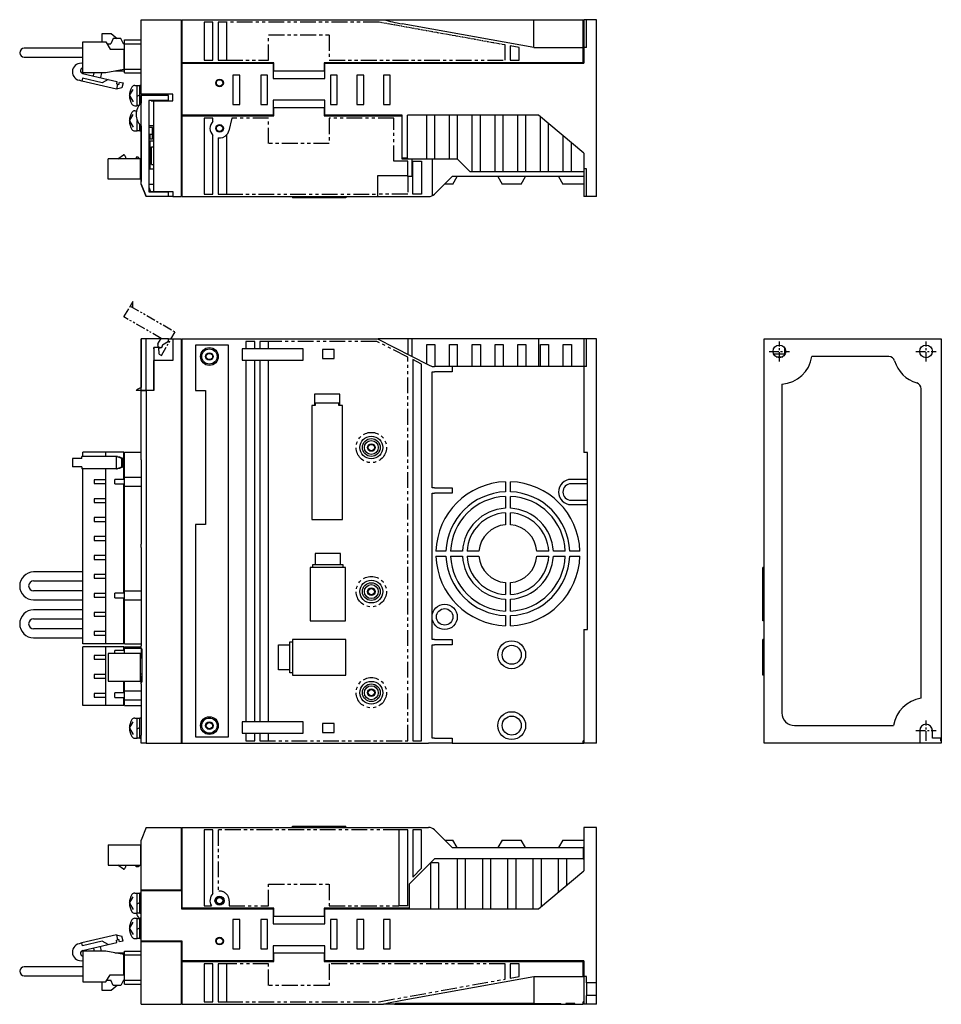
# Model space of a CAD drawing. Extents: x -748 to 6, y -258 to 131.
# Tile 2 of 2: x -358 to 6, y -258 to 131. Entities that reach past the tile are written whole.
import ezdxf

# ---------------------------------------------------------------- set-up
doc = ezdxf.new("R2010")
doc.units = 0
doc.linetypes.add('CENTER', pattern=[2, 1.25, -0.25, 0.25, -0.25])
doc.linetypes.add('PHANTOM', pattern=[2.5, 1.25, -0.25, 0.25, -0.25, 0.25, -0.25])
doc.layers.get('0').update_dxf_attribs({"linetype": 'CONTINUOUS'})
for name, color, linetype in [('CENTER', 6, 'CENTER'), ('OUTLINE', 7, 'CONTINUOUS'), ('PHANTOM', 3, 'PHANTOM'), ('THIN_LINE', 6, 'CONTINUOUS')]:
    doc.layers.add(name, color=color, linetype=linetype)

msp = doc.modelspace()

# ---------------------------------------------------------------- linework, layer by layer
for centre, radius, start, end in [((-189.11, 229.35), 101.36, 255.4644, 259.7272), ((-196.77, 64.73), 3.5, 270, 315)]:
    msp.add_arc(centre, radius, start, end)
at = {"layer": 'CENTER', "ltscale": 3}
for p, q in [((-58, -4), (-58, 4)), ((0, -4), (0, 4)), ((-62, 0), (-54, 0)), ((-4, 0), (4, 0)), ((0, -154), (0, -146)), ((-4, -150), (4, -150))]:
    msp.add_line(p, q, dxfattribs=at)
at = {"layer": 'OUTLINE'}
for p, q in [((-310.32, 131.23), (-294.32, 131.23)), ((-310.32, 101.73), (-310.32, 131.23)), ((-294.32, 61.23), (-294.32, 131.23)), ((-294.12, 130.23), (-294.32, 130.23)), ((-294.12, 114.23), (-294.12, 131.23)), ((-294.12, 131.23), (-214.55, 131.23)), ((-281.92, 130.23), (-285.42, 130.23)), ((-285.42, 130.23), (-285.42, 115.23)), ((-281.92, 115.23), (-281.92, 130.23)), ((-279.92, 130.23), (-279.92, 115.23)), ((-276.42, 130.23), (-279.92, 130.23)), ((-276.42, 115.23), (-276.42, 130.23)), ((-214.55, 131.23), (-208.28, 131.23)), ((-208.28, 131.23), (-155.12, 131.23)), ((-155.12, 120.23), (-207.19, 129.61)), ((-155.12, 131.23), (-135.52, 131.23)), ((-155.12, 125.23), (-155.12, 131.23)), ((-135.52, 125.23), (-135.52, 131.23)), ((-135.52, 130.23), (-135.32, 130.23)), ((-135.32, 131.23), (-135.32, 124.64)), ((-134.32, 131.23), (-135.32, 131.23)), ((-130.32, 131.23), (-134.32, 131.23)), ((-134.32, 120.23), (-134.32, 131.23)), ((-130.32, 61.23), (-130.32, 131.23)), ((-325.72, 125.82), (-322.22, 125.82)), ((-325.72, 122.41), (-325.72, 125.82)), ((-322.22, 125.82), (-319.74, 123.83)), ((-155.12, 120.23), (-155.12, 125.23)), ((-135.52, 120.23), (-135.52, 125.23)), ((-135.32, 124.64), (-135.32, 120.23)), ((-333.32, 122.41), (-324.32, 122.41)), ((-333.32, 110.26), (-333.32, 122.41)), ((-324.32, 122.41), (-322.62, 119.63)), ((-323.91, 121.73), (-322.32, 121.73)), ((-321.32, 123.83), (-322.32, 121.73)), ((-318.32, 123.83), (-321.32, 123.83)), ((-317.32, 121.73), (-318.32, 123.83)), ((-317.44, 121.99), (-317.12, 121.73)), ((-317.32, 121.73), (-316.9, 121.73)), ((-316.9, 121.73), (-316.9, 123.23)), ((-316.9, 123.23), (-310.32, 123.23)), ((-316.9, 111.63), (-316.9, 121.73)), ((-316.9, 121.73), (-310.32, 121.73)), ((-160.92, 120.26), (-164.42, 120.89)), ((-164.42, 120.89), (-164.42, 115.23)), ((-352.8, 119.93), (-356.55, 119.93)), ((-333.32, 119.93), (-352.8, 119.93)), ((-322.62, 119.63), (-317.12, 119.63)), ((-317.12, 119.63), (-316.9, 119.63)), ((-317.12, 119.63), (-317.12, 111.58)), ((-160.92, 115.23), (-160.92, 120.26)), ((-155.12, 120.23), (-135.52, 120.23)), ((-135.52, 114.23), (-135.52, 120.23)), ((-135.52, 119.23), (-135.32, 119.23)), ((-134.32, 120.23), (-135.32, 120.23)), ((-135.32, 120.23), (-135.32, 114.03)), ((-356.55, 116.39), (-352.8, 116.39)), ((-352.8, 116.39), (-333.32, 116.39)), ((-316.9, 113.03), (-317.12, 113.03)), ((-257.92, 114.23), (-294.12, 114.23)), ((-294.12, 114.03), (-258.12, 114.03)), ((-294.12, 93.43), (-294.12, 114.03)), ((-285.42, 115.23), (-281.92, 115.23)), ((-279.92, 115.23), (-276.42, 115.23)), ((-258.12, 114.03), (-258.12, 108.03)), ((-257.92, 110.93), (-257.92, 114.23)), ((-237.92, 114.23), (-237.92, 110.93)), ((-135.52, 114.23), (-237.92, 114.23)), ((-237.72, 114.03), (-135.32, 114.03)), ((-237.72, 108.03), (-237.72, 114.03)), ((-164.42, 115.23), (-160.92, 115.23)), ((-333.43, 110), (-323.29, 107.59)), ((-324.32, 110.26), (-333.32, 110.26)), ((-329.12, 108.98), (-328.82, 110.26)), ((-325.94, 110.26), (-326.4, 108.33)), ((-317.12, 111.58), (-324.32, 110.26)), ((-316.9, 110.93), (-320.65, 110.93)), ((-316.9, 110.23), (-316.9, 111.63)), ((-316.9, 111.63), (-310.32, 111.63)), ((-316.9, 110.23), (-310.32, 110.23)), ((-274.02, 109.33), (-274.02, 97.63)), ((-271.32, 109.33), (-274.02, 109.33)), ((-271.32, 97.63), (-271.32, 109.33)), ((-263.02, 109.33), (-263.02, 97.63)), ((-260.32, 109.33), (-263.02, 109.33)), ((-260.32, 97.63), (-260.32, 109.33)), ((-237.92, 110.93), (-257.92, 110.93)), ((-235.52, 109.33), (-235.52, 97.63)), ((-232.82, 109.33), (-235.52, 109.33)), ((-232.82, 97.63), (-232.82, 109.33)), ((-225.02, 109.33), (-225.02, 97.63)), ((-222.32, 109.33), (-225.02, 109.33)), ((-222.32, 97.63), (-222.32, 109.33)), ((-214.52, 109.33), (-214.52, 97.63)), ((-211.82, 109.33), (-214.52, 109.33)), ((-211.82, 97.63), (-211.82, 109.33)), ((-333.71, 106.98), (-334.86, 107.26)), ((-333.45, 108.05), (-333.71, 106.98)), ((-320.09, 103.75), (-333.71, 106.98)), ((-325.67, 106.2), (-333.45, 108.05)), ((-323.29, 107.59), (-325.67, 106.2)), ((-323.29, 107.59), (-319.88, 106.78)), ((-319.88, 106.78), (-320.11, 105.81)), ((-320.11, 105.81), (-319.62, 105.69)), ((-319.62, 105.69), (-320.09, 103.75)), ((-319.62, 105.69), (-319.14, 105.58)), ((-319.14, 105.58), (-318.91, 106.55)), ((-318.91, 106.55), (-317.45, 106.2)), ((-317.45, 106.2), (-317.91, 104.26)), ((-312.86, 105.21), (-311.82, 105.21)), ((-311.82, 97.21), (-311.82, 105.21)), ((-310.82, 97.72), (-310.82, 105.21)), ((-310.32, 105.21), (-310.82, 105.21)), ((-258.12, 108.03), (-237.72, 108.03)), ((-317.91, 104.26), (-320.09, 103.75)), ((-314.92, 101.21), (-313.45, 103.68)), ((-310.82, 105.01), (-311.82, 105.01)), ((-311.82, 100.93), (-310.82, 101.5)), ((-310.32, 101.73), (-310.32, 98.22)), ((-297.72, 101.73), (-310.32, 101.73)), ((-305.32, 101.23), (-305.32, 101.73)), ((-297.72, 99.12), (-297.72, 101.73)), ((-314.92, 101.21), (-313.45, 98.75)), ((-311.82, 97.41), (-311.07, 97.41)), ((-299.53, 101.23), (-310.32, 101.23)), ((-310.32, 66.23), (-310.32, 101.23)), ((-307.32, 99.26), (-307.32, 63.2)), ((-299.53, 99.26), (-307.32, 99.26)), ((-306.32, 99.15), (-306.32, 99.26)), ((-306.32, 99.15), (-303.78, 99.15)), ((-305.32, 63.23), (-305.32, 99.12)), ((-305.32, 99.12), (-297.72, 99.12)), ((-303.78, 99.26), (-303.78, 99.12)), ((-301.85, 99.12), (-301.85, 99.26)), ((-301.85, 99.15), (-297.72, 99.15)), ((-301.22, 99.12), (-301.22, 99.15)), ((-299.53, 99.26), (-299.53, 101.23)), ((-274.02, 97.63), (-271.32, 97.63)), ((-263.02, 97.63), (-260.32, 97.63)), ((-258.12, 99.43), (-258.12, 93.43)), ((-237.72, 99.43), (-258.12, 99.43)), ((-237.72, 93.43), (-237.72, 99.43)), ((-235.52, 97.63), (-232.82, 97.63)), ((-225.02, 97.63), (-222.32, 97.63)), ((-214.52, 97.63), (-211.82, 97.63)), ((-314.92, 91.21), (-313.45, 93.68)), ((-312.86, 97.21), (-311.82, 97.21)), ((-312.86, 95.21), (-312.13, 95.21)), ((-257.92, 96.53), (-237.92, 96.53)), ((-257.92, 93.23), (-257.92, 96.53)), ((-237.92, 96.53), (-237.92, 93.23)), ((-314.92, 91.21), (-313.45, 88.75)), ((-311.82, 87.21), (-311.82, 91.34)), ((-311.82, 90.93), (-311.67, 91.01)), ((-310.82, 87.21), (-310.82, 89.75)), ((-258.12, 93.43), (-294.12, 93.43)), ((-294.12, 93.23), (-257.92, 93.23)), ((-294.12, 61.23), (-294.12, 93.23)), ((-285.42, 92.23), (-285.42, 62.23)), ((-281.92, 92.23), (-285.42, 92.23)), ((-281.92, 91.01), (-281.92, 92.23)), ((-237.92, 93.23), (-207.32, 93.23)), ((-207.12, 93.43), (-237.72, 93.43)), ((-207.32, 93.23), (-207.32, 76.23)), ((-207.12, 76.43), (-207.12, 93.43)), ((-205.08, 76.43), (-205.08, 93.43)), ((-153.25, 93.43), (-205.08, 93.43)), ((-197.42, 76.23), (-197.42, 93.43)), ((-194.22, 76.23), (-194.22, 93.43)), ((-188.42, 76.23), (-188.42, 93.43)), ((-185.22, 76.23), (-185.22, 93.43)), ((-179.42, 71.23), (-179.42, 93.43)), ((-176.22, 71.23), (-176.22, 93.43)), ((-170.42, 71.23), (-170.42, 93.43)), ((-167.22, 71.23), (-167.22, 93.43)), ((-161.42, 71.23), (-161.42, 93.43)), ((-158.22, 71.23), (-158.22, 93.43)), ((-135.32, 78.39), (-153.25, 93.43)), ((-152.42, 71.23), (-152.42, 92.74)), ((-149.22, 71.23), (-149.22, 90.05)), ((-312.86, 87.21), (-311.82, 87.21)), ((-311.82, 87.41), (-310.82, 87.41)), ((-310.82, 87.21), (-310.32, 87.21)), ((-310.32, 89.24), (-310.32, 85.83)), ((-310.32, 85.83), (-310.32, 67.23)), ((-310.32, 85.83), (-310.32, 85.83)), ((-307.32, 89.33), (-305.32, 89.33)), ((-305.87, 88.63), (-307.32, 88.63)), ((-305.87, 85.83), (-307.32, 85.83)), ((-306.82, 85.83), (-306.82, 84.03)), ((-305.87, 84.03), (-305.87, 88.63)), ((-276.42, 62.23), (-276.42, 85.78)), ((-305.87, 84.03), (-307.32, 84.03)), ((-307.32, 83.33), (-305.32, 83.33)), ((-307.32, 83.22), (-306.82, 83.22)), ((-306.82, 83.33), (-306.82, 72.23)), ((-281.92, 62.23), (-281.92, 85.46)), ((-279.92, 84.48), (-279.92, 62.23)), ((-143.42, 71.23), (-143.42, 85.19)), ((-140.22, 71.23), (-140.22, 82.5)), ((-306.22, 80.93), (-305.32, 80.93)), ((-306.22, 73.93), (-306.22, 80.93)), ((-135.32, 78.39), (-135.32, 72.23)), ((-310.52, 76.19), (-323.32, 76.19)), ((-323.32, 68.19), (-323.32, 76.19)), ((-319.52, 76.19), (-317.32, 77.79)), ((-316.52, 76.99), (-316.52, 76.19)), ((-311.52, 76.79), (-312.32, 76.79)), ((-312.32, 76.79), (-312.32, 76.19)), ((-310.92, 76.19), (-311.52, 76.79)), ((-310.52, 68.19), (-310.52, 76.19)), ((-310.32, 75.59), (-310.52, 75.79)), ((-310.32, 74.79), (-310.52, 74.79)), ((-207.32, 76.23), (-203.32, 76.23)), ((-205.08, 76.43), (-207.12, 76.43)), ((-205.08, 76.43), (-205.08, 76.23)), ((-203.32, 76.23), (-197.42, 76.23)), ((-203.32, 76.23), (-203.32, 69.23)), ((-202.92, 62.23), (-202.92, 75.23)), ((-202.92, 75.23), (-199.42, 75.23)), ((-199.42, 75.23), (-199.42, 62.23)), ((-197.42, 76.23), (-194.22, 76.23)), ((-195.32, 76.23), (-195.32, 61.55)), ((-194.22, 76.23), (-188.42, 76.23)), ((-188.42, 76.23), (-185.22, 76.23)), ((-185.32, 76.23), (-180.32, 71.23)), ((-307.32, 72.23), (-305.32, 72.23)), ((-306.22, 73.93), (-305.32, 73.93)), ((-180.32, 71.23), (-179.42, 71.23)), ((-179.42, 71.23), (-176.22, 71.23)), ((-176.22, 71.23), (-170.42, 71.23)), ((-170.42, 71.23), (-167.22, 71.23)), ((-167.22, 71.23), (-161.42, 71.23)), ((-161.42, 71.23), (-158.22, 71.23)), ((-158.22, 71.23), (-152.42, 71.23)), ((-152.42, 71.23), (-149.22, 71.23)), ((-149.22, 71.23), (-143.42, 71.23)), ((-143.42, 71.23), (-140.22, 71.23)), ((-140.22, 71.23), (-135.32, 71.23)), ((-135.32, 72.23), (-135.32, 67.83)), ((-134.32, 72.23), (-135.32, 72.23)), ((-134.32, 61.23), (-134.32, 72.23)), ((-310.52, 68.19), (-323.32, 68.19)), ((-310.32, 69.59), (-310.52, 69.59)), ((-310.31, 67.23), (-310.32, 67.23)), ((-308.32, 61.23), (-310.32, 66.23)), ((-310.32, 66.23), (-308.32, 61.23)), ((-307.32, 66.23), (-305.32, 66.23)), ((-204.92, 69.53), (-216.91, 69.53)), ((-216.91, 69.53), (-216.91, 62.23)), ((-203.32, 69.23), (-204.92, 69.23)), ((-187.32, 69.23), (-194.29, 62.26)), ((-187.05, 66.23), (-190.32, 66.23)), ((-135.32, 69.23), (-187.32, 69.23)), ((-187.05, 66.23), (-185.32, 69.23)), ((-169.32, 69.23), (-167.59, 66.23)), ((-160.05, 66.23), (-167.59, 66.23)), ((-160.05, 66.23), (-158.32, 69.23)), ((-145.32, 69.23), (-143.59, 66.23)), ((-140.32, 66.23), (-143.59, 66.23)), ((-135.32, 66.23), (-140.32, 66.23)), ((-135.32, 67.83), (-135.32, 61.23)), ((-307.32, 64.96), (-306.62, 63.23)), ((-307.32, 63.2), (-299.53, 63.2)), ((-306.62, 63.23), (-305.32, 63.23)), ((-305.32, 63.2), (-305.32, 63.23)), ((-305.32, 63.23), (-297.72, 63.23)), ((-303.78, 63.23), (-303.78, 63.2)), ((-301.85, 63.2), (-301.85, 63.23)), ((-299.53, 61.23), (-299.53, 63.2)), ((-297.72, 63.23), (-297.72, 61.23)), ((-299.53, 61.23), (-308.32, 61.23)), ((-308.32, 61.23), (-308.32, 61.23)), ((-297.72, 61.23), (-299.53, 61.23)), ((-297.72, 61.23), (-294.32, 61.23)), ((-294.12, 62.23), (-294.32, 62.23)), ((-294.12, 61.23), (-216.91, 61.23)), ((-285.42, 62.23), (-281.92, 62.23)), ((-279.92, 62.23), (-276.42, 62.23)), ((-250.52, 61.23), (-250.52, 60.73)), ((-243.52, 60.73), (-250.52, 60.73)), ((-243.52, 61.23), (-243.52, 60.73)), ((-229.52, 60.73), (-243.52, 60.73)), ((-229.52, 61.23), (-229.52, 60.73)), ((-229.42, 60.73), (-229.52, 60.73)), ((-229.42, 61.23), (-229.42, 60.73)), ((-216.91, 62.23), (-216.91, 61.23)), ((-216.91, 61.23), (-196.77, 61.23)), ((-199.42, 62.23), (-202.92, 62.23)), ((-134.32, 61.23), (-135.32, 61.23)), ((-130.32, 61.23), (-134.32, 61.23)), ((-308.32, 5), (-310.32, 5)), ((-310.32, -15.45), (-310.32, 5)), ((-305.32, 5), (-310.32, 5)), ((-310.32, 5), (-310.32, -14.29)), ((-308.32, -15.45), (-308.32, 5)), ((-299.53, 5), (-308.32, 5)), ((-299.53, 4), (-301.85, 2.52)), ((-299.53, 4), (-299.53, 5)), ((-299.53, 5), (-297.72, 5)), ((-297.72, 5), (-297.72, -3.6)), ((-297.72, 5), (-294.32, 5)), ((-294.32, -155), (-294.32, 5)), ((-294.12, 4), (-294.32, 4)), ((-294.12, 5), (-216.91, 5)), ((-294.12, -155), (-294.12, 5)), ((-268.92, 4), (-268.92, 1)), ((-265.42, 4), (-268.92, 4)), ((-265.42, 1), (-265.42, 4)), ((-259.92, 4), (-263.42, 4)), ((-263.42, 4), (-263.42, 1)), ((-259.92, 1), (-259.92, 4)), ((-216.91, 5), (-196.77, -5.26)), ((-203.32, 5), (-204.92, 5)), ((-153.25, 5), (-203.32, 5)), ((-203.32, 5), (-203.32, -1.92)), ((-135.32, 5), (-153.25, 5)), ((-153.25, 5), (-153.25, -6)), ((-134.32, 5), (-135.32, 5)), ((-135.32, 5), (-135.32, 0.32)), ((-130.32, 5), (-134.32, 5)), ((-134.32, -6), (-134.32, 5)), ((-130.32, -155), (-130.32, 5)), ((-64, 5), (6, 5)), ((-64, -155), (-64, 5)), ((6, 5), (6, -155)), ((-305.35, 1.53), (-305.35, -15.45)), ((-302.82, 1.53), (-305.35, 1.53)), ((-305.35, 1), (-305.32, 1)), ((-305.32, 1), (-305.32, 1.53)), ((-301.85, 2.52), (-301.85, 2.5)), ((-288.82, 2.5), (-288.82, -15.5)), ((-275.82, 2.5), (-288.82, 2.5)), ((-275.82, -152.5), (-275.82, 2.5)), ((-270.32, 1), (-270.32, -3.5)), ((-268.92, 1), (-270.32, 1)), ((-265.42, 1), (-268.92, 1)), ((-263.42, 1), (-265.42, 1)), ((-246.32, 1), (-263.42, 1)), ((-246.32, -3.5), (-246.32, 1)), ((-238.62, 0.8), (-238.62, -2.8)), ((-234.02, 0.8), (-238.62, 0.8)), ((-234.02, -2.8), (-234.02, 0.8)), ((-197.42, 2.8), (-194.22, 2.8)), ((-197.42, -4.93), (-197.42, 2.8)), ((-194.22, 2.8), (-194.22, -6)), ((-188.42, 2.8), (-185.22, 2.8)), ((-188.42, -6), (-188.42, 2.8)), ((-185.22, -6), (-185.22, 2.8)), ((-179.42, 2.8), (-176.22, 2.8)), ((-179.42, -6), (-179.42, 2.8)), ((-176.22, 2.8), (-176.22, -6)), ((-170.42, -6), (-170.42, 2.8)), ((-170.42, 2.8), (-167.22, 2.8)), ((-167.22, 2.8), (-167.22, -6)), ((-161.42, 2.8), (-158.22, 2.8)), ((-161.42, -6), (-161.42, 2.8)), ((-158.22, 2.8), (-158.22, -6)), ((-152.42, 2.8), (-149.22, 2.8)), ((-152.42, -6), (-152.42, 2.8)), ((-149.22, 2.8), (-149.22, -6)), ((-143.42, 2.8), (-140.22, 2.8)), ((-143.42, -6), (-143.42, 2.8)), ((-140.22, 2.8), (-140.22, -6)), ((-135.32, 0.32), (-135.32, -5.26)), ((-56, 1.5), (-56, -1.5)), ((-297.72, -3.6), (-305.32, -3.6)), ((-305.32, -15.5), (-305.32, -3.6)), ((-270.32, -3.5), (-268.92, -3.5)), ((-268.92, -3.5), (-265.42, -3.5)), ((-268.92, -3.5), (-268.92, -146.5)), ((-265.42, -3.5), (-263.42, -3.5)), ((-265.42, -146.5), (-265.42, -3.5)), ((-263.42, -3.5), (-246.32, -3.5)), ((-263.42, -3.5), (-263.42, -146.5)), ((-259.92, -146.5), (-259.92, -3.5)), ((-238.62, -2.8), (-234.02, -2.8)), ((-199.42, -5.03), (-202.92, -3.25)), ((-202.92, -3.25), (-202.92, -154)), ((-56, -1.11), (-60.24, -1.11)), ((-59.31, -2.13), (-56.69, -2.13)), ((-14.76, -2), (-45.15, -2)), ((-199.42, -154), (-199.42, -5.03)), ((-196.77, -5.26), (-195.32, -6)), ((-195.32, -6), (-194.29, -6)), ((-187.32, -6), (-194.29, -6)), ((-135.32, -6), (-187.32, -6)), ((-187.32, -6), (-187.32, -8)), ((-135.32, -5.26), (-135.32, -6)), ((-134.32, -6), (-135.32, -6)), ((-135.32, -6), (-135.32, -40)), ((-195.32, -54), (-195.32, -8)), ((-195.32, -8), (-194.29, -8)), ((-187.32, -8), (-194.29, -8)), ((-310.32, -15.45), (-312.31, -15.45)), ((-308.32, -15.45), (-310.32, -15.45)), ((-310.32, -15.45), (-310.32, -15.5)), ((-310.32, -15.5), (-308.32, -15.5)), ((-310.32, -42.85), (-310.32, -15.5)), ((-305.35, -15.45), (-308.32, -15.45)), ((-305.32, -15.5), (-308.32, -15.5)), ((-308.32, -15.5), (-308.32, -155)), ((-308.02, -15.5), (-308.02, -15.45)), ((-306.62, -15.45), (-306.62, -15.5)), ((-288.82, -15.5), (-284.82, -15.5)), ((-284.82, -15.5), (-284.82, -68.5)), ((-57, -12.96), (-57, -143)), ((-2, -137.15), (-2, -14.76)), ((-241.82, -16.9), (-241.82, -21.43)), ((-231.82, -16.9), (-241.82, -16.9)), ((-231.82, -21.43), (-231.82, -16.9)), ((-242.88, -21.43), (-242.88, -66.5)), ((-241.82, -21.43), (-242.88, -21.43)), ((-241.52, -21.43), (-241.82, -21.43)), ((-241.52, -20.5), (-241.52, -21.43)), ((-232.12, -20.5), (-241.52, -20.5)), ((-232.12, -21.43), (-232.12, -20.5)), ((-231.82, -21.43), (-232.12, -21.43)), ((-230.76, -21.43), (-231.82, -21.43)), ((-230.76, -66.5), (-230.76, -21.43)), ((-334.86, -42.3), (-337.49, -42.3)), ((-337.49, -42.3), (-337.49, -45.7)), ((-333.71, -42.3), (-334.86, -42.3)), ((-333.71, -42.3), (-333.71, -41.5)), ((-320.09, -41.5), (-333.71, -41.5)), ((-324.32, -39.9), (-333.32, -39.9)), ((-333.32, -41.5), (-333.32, -39.9)), ((-317.12, -39.9), (-324.32, -39.9)), ((-324.32, -41.5), (-324.32, -39.9)), ((-319.62, -41.5), (-320.09, -41.5)), ((-320.09, -46.5), (-320.09, -41.5)), ((-317.91, -42.3), (-320.09, -41.5)), ((-319.62, -41.5), (-319.14, -41.7)), ((-319.14, -41.7), (-318.91, -41.7)), ((-318.91, -41.7), (-317.45, -42.3)), ((-317.45, -42.3), (-317.91, -42.3)), ((-317.91, -45.7), (-317.91, -42.3)), ((-317.45, -45.7), (-317.45, -42.3)), ((-317.12, -50.6), (-317.12, -39.9)), ((-316.9, -41.3), (-317.12, -41.3)), ((-316.9, -49.7), (-316.9, -39.9)), ((-316.9, -39.9), (-310.32, -39.9)), ((-133.87, -40), (-135.32, -40)), ((-133.87, -110), (-133.87, -40)), ((-334.86, -45.7), (-337.49, -45.7)), ((-333.71, -45.7), (-334.86, -45.7)), ((-333.71, -45.7), (-333.71, -46.5)), ((-320.09, -46.5), (-333.71, -46.5)), ((-333.32, -115.6), (-333.32, -46.5)), ((-324.32, -50.75), (-324.32, -46.5)), ((-320.09, -46.5), (-317.91, -45.7)), ((-320.09, -46.5), (-319.62, -46.5)), ((-319.14, -46.3), (-319.62, -46.5)), ((-318.91, -46.3), (-319.14, -46.3)), ((-317.45, -45.7), (-318.91, -46.3)), ((-317.45, -45.7), (-317.91, -45.7)), ((-310.32, -42.85), (-310.32, -76.3)), ((-310.2, -42.85), (-310.32, -42.85)), ((-310.2, -76.3), (-310.2, -42.85)), ((-316.9, -50.6), (-320.65, -50.6)), ((-320.65, -52.4), (-320.65, -50.6)), ((-316.9, -53.3), (-316.9, -49.7)), ((-316.9, -49.7), (-310.32, -49.7)), ((-133.87, -50.6), (-140.32, -50.6)), ((-328.82, -50.75), (-328.82, -52.25)), ((-324.32, -50.75), (-328.82, -50.75)), ((-328.82, -52.25), (-324.32, -52.25)), ((-324.32, -52.25), (-324.32, -50.75)), ((-324.32, -58.25), (-324.32, -52.25)), ((-320.65, -52.4), (-316.9, -52.4)), ((-317.12, -95.6), (-317.12, -52.4)), ((-316.9, -94.7), (-316.9, -53.3)), ((-316.9, -53.3), (-310.32, -53.3)), ((-194.29, -54), (-195.32, -54)), ((-194.29, -54), (-187.32, -54)), ((-187.32, -54), (-187.32, -56)), ((-166.32, -51.52), (-166.32, -55.52)), ((-164.32, -55.52), (-164.32, -51.52)), ((-133.87, -52.33), (-140.32, -52.33)), ((-328.82, -58.25), (-328.82, -59.75)), ((-324.32, -58.25), (-328.82, -58.25)), ((-324.32, -59.75), (-324.32, -58.25)), ((-195.32, -114), (-195.32, -56)), ((-195.32, -56), (-194.29, -56)), ((-187.32, -56), (-194.29, -56)), ((-166.32, -57.32), (-166.32, -62.03)), ((-164.32, -62.03), (-164.32, -57.32)), ((-328.82, -59.75), (-324.32, -59.75)), ((-324.32, -65.75), (-324.32, -59.75)), ((-140.32, -58.87), (-133.87, -58.87)), ((-140.32, -60.6), (-133.87, -60.6)), ((-328.82, -65.75), (-328.82, -67.25)), ((-324.32, -65.75), (-328.82, -65.75)), ((-324.32, -67.25), (-324.32, -65.75)), ((-166.32, -63.83), (-166.32, -68.54)), ((-164.32, -68.54), (-164.32, -63.83)), ((-328.82, -67.25), (-324.32, -67.25)), ((-324.32, -73.25), (-324.32, -67.25)), ((-288.82, -68.5), (-288.82, -152.5)), ((-284.82, -68.5), (-288.82, -68.5)), ((-242.88, -66.5), (-230.76, -66.5)), ((-328.82, -73.25), (-328.82, -74.75)), ((-324.32, -73.25), (-328.82, -73.25)), ((-324.32, -74.75), (-324.32, -73.25)), ((-328.82, -74.75), (-324.32, -74.75)), ((-324.32, -80.75), (-324.32, -74.75)), ((-310.32, -76.3), (-310.2, -76.3)), ((-310.32, -77.6), (-310.32, -76.3)), ((-310.32, -77.6), (-310.32, -116.4)), ((-310.2, -77.6), (-310.32, -77.6)), ((-310.2, -116.4), (-310.2, -77.6)), ((-328.82, -80.75), (-328.82, -82.25)), ((-324.32, -80.75), (-328.82, -80.75)), ((-324.32, -82.25), (-324.32, -80.75)), ((-241.52, -79.9), (-241.52, -84.43)), ((-231.52, -79.9), (-241.52, -79.9)), ((-231.52, -84.43), (-231.52, -79.9)), ((-189.8, -79), (-193.8, -79)), ((-193.8, -81), (-189.8, -81)), ((-183.29, -79), (-188, -79)), ((-188, -81), (-183.29, -81)), ((-176.77, -79), (-181.49, -79)), ((-181.49, -81), (-176.77, -81)), ((-149.15, -79), (-153.86, -79)), ((-153.86, -81), (-149.15, -81)), ((-142.64, -79), (-147.35, -79)), ((-147.35, -81), (-142.64, -81)), ((-136.84, -79), (-140.84, -79)), ((-140.84, -81), (-136.84, -81)), ((-328.82, -82.25), (-324.32, -82.25)), ((-324.32, -88.25), (-324.32, -82.25)), ((-229.52, -85.4), (-243.52, -85.4)), ((-243.52, -85.4), (-243.52, -106.5)), ((-242.62, -84.43), (-242.62, -85.4)), ((-241.52, -84.43), (-242.62, -84.43)), ((-231.52, -84.43), (-241.52, -84.43)), ((-230.42, -84.43), (-231.52, -84.43)), ((-230.42, -85.4), (-230.42, -84.43)), ((-229.52, -106.5), (-229.52, -85.4)), ((-64, -85.4), (-64.5, -85.4)), ((-64.5, -106.5), (-64.5, -85.4)), ((-333.32, -87.23), (-352.8, -87.23)), ((-328.82, -88.25), (-328.82, -89.75)), ((-324.32, -88.25), (-328.82, -88.25)), ((-324.32, -89.75), (-324.32, -88.25)), ((-352.8, -90.77), (-333.32, -90.77)), ((-328.82, -89.75), (-324.32, -89.75)), ((-324.32, -95.75), (-324.32, -89.75)), ((-166.32, -91.46), (-166.32, -96.17)), ((-164.32, -96.17), (-164.32, -91.46)), ((-333.32, -94.73), (-352.8, -94.73)), ((-328.82, -95.75), (-328.82, -97.25)), ((-324.32, -95.75), (-328.82, -95.75)), ((-328.82, -97.25), (-324.32, -97.25)), ((-324.32, -97.25), (-324.32, -95.75)), ((-324.32, -103.25), (-324.32, -97.25)), ((-316.9, -95.6), (-320.65, -95.6)), ((-320.65, -97.4), (-320.65, -95.6)), ((-316.9, -98.3), (-316.9, -94.7)), ((-316.9, -94.7), (-310.32, -94.7)), ((-352.8, -98.27), (-333.32, -98.27)), ((-320.65, -97.4), (-316.9, -97.4)), ((-317.12, -115.6), (-317.12, -97.4)), ((-316.9, -115.6), (-316.9, -98.3)), ((-316.9, -98.3), (-310.32, -98.3)), ((-166.32, -97.97), (-166.32, -102.68)), ((-164.32, -102.68), (-164.32, -97.97)), ((-333.32, -102.23), (-352.8, -102.23)), ((-328.82, -103.25), (-328.82, -104.75)), ((-324.32, -103.25), (-328.82, -103.25)), ((-328.82, -104.75), (-324.32, -104.75)), ((-324.32, -104.75), (-324.32, -103.25)), ((-324.32, -110.75), (-324.32, -104.75)), ((-166.32, -104.48), (-166.32, -108.48)), ((-164.32, -108.48), (-164.32, -104.48)), ((-352.8, -105.77), (-333.32, -105.77)), ((-243.52, -106.5), (-229.52, -106.5)), ((-64, -106.5), (-64.5, -106.5)), ((-333.32, -109.73), (-352.8, -109.73)), ((-328.82, -110.75), (-328.82, -112.25)), ((-324.32, -110.75), (-328.82, -110.75)), ((-328.82, -112.25), (-324.32, -112.25)), ((-324.32, -112.25), (-324.32, -110.75)), ((-324.32, -115.6), (-324.32, -112.25)), ((-135.32, -110), (-135.32, -155)), ((-135.32, -110), (-133.87, -110)), ((-352.8, -113.27), (-333.32, -113.27)), ((-324.32, -115.6), (-333.32, -115.6)), ((-317.12, -115.6), (-324.32, -115.6)), ((-316.9, -114.2), (-317.12, -114.2)), ((-316.9, -115.6), (-310.32, -115.6)), ((-310.32, -116.4), (-310.2, -116.4)), ((-310.32, -117.7), (-310.32, -116.4)), ((-256.02, -126), (-256.02, -116)), ((-256.02, -116), (-251.49, -116)), ((-251.49, -116), (-251.49, -114.9)), ((-251.49, -114.9), (-250.52, -114.9)), ((-251.49, -126), (-251.49, -116)), ((-229.42, -114), (-250.52, -114)), ((-250.52, -114), (-250.52, -128)), ((-229.42, -128), (-229.42, -114)), ((-194.29, -114), (-195.32, -114)), ((-195.32, -153), (-195.32, -116)), ((-195.32, -116), (-194.29, -116)), ((-194.29, -114), (-187.32, -114)), ((-187.32, -116), (-194.29, -116)), ((-187.32, -114), (-187.32, -116)), ((-64.5, -128), (-64.5, -114)), ((-64, -114), (-64.5, -114)), ((-333.32, -140.1), (-333.32, -116.9)), ((-324.32, -116.9), (-333.32, -116.9)), ((-324.32, -120.25), (-328.82, -120.25)), ((-328.82, -120.25), (-328.82, -121.75)), ((-317.12, -116.9), (-324.32, -116.9)), ((-324.32, -120.25), (-324.32, -116.9)), ((-324.32, -121.75), (-324.32, -120.25)), ((-323.32, -119.48), (-323.32, -130.49)), ((-310.52, -119.48), (-323.32, -119.48)), ((-316.9, -118.3), (-320.65, -118.3)), ((-320.65, -119.48), (-320.65, -118.3)), ((-317.12, -118.3), (-317.12, -116.9)), ((-316.9, -117.4), (-316.9, -116.9)), ((-316.9, -116.9), (-310.32, -116.9)), ((-316.9, -117.4), (-310.32, -117.4)), ((-316.9, -119.48), (-316.9, -117.4)), ((-310.52, -130.49), (-310.52, -119.48)), ((-310.32, -117.7), (-310.32, -121.33)), ((-310.02, -117.7), (-310.32, -117.7)), ((-310.02, -117.7), (-310.02, -130.8)), ((-328.82, -121.75), (-324.32, -121.75)), ((-324.32, -127.75), (-324.32, -121.75)), ((-310.52, -121), (-310.32, -121)), ((-310.02, -121.33), (-310.52, -121.33)), ((-324.32, -127.75), (-328.82, -127.75)), ((-328.82, -127.75), (-328.82, -129.25)), ((-324.32, -129.25), (-324.32, -127.75)), ((-310.02, -127.64), (-310.52, -127.64)), ((-251.49, -126), (-256.02, -126)), ((-251.49, -127.1), (-251.49, -126)), ((-250.52, -127.1), (-251.49, -127.1)), ((-250.52, -128), (-229.42, -128)), ((-64, -128), (-64.5, -128)), ((-328.82, -129.25), (-324.32, -129.25)), ((-324.32, -135.25), (-324.32, -129.25)), ((-323.32, -130.49), (-310.52, -130.49)), ((-317.12, -135.1), (-317.12, -130.49)), ((-316.9, -134.2), (-316.9, -130.49)), ((-310.02, -128.63), (-310.52, -128.63)), ((-310.32, -128.63), (-310.32, -130.8)), ((-310.32, -130.8), (-310.02, -130.8)), ((-310.32, -131.45), (-310.32, -130.8)), ((-310.32, -131.45), (-310.32, -151.8)), ((-310.13, -131.45), (-310.32, -131.45)), ((-310.13, -151.8), (-310.13, -131.45)), ((-324.32, -135.25), (-328.82, -135.25)), ((-328.82, -135.25), (-328.82, -136.75)), ((-324.32, -136.75), (-324.32, -135.25)), ((-316.9, -135.1), (-320.65, -135.1)), ((-320.65, -136.9), (-320.65, -135.1)), ((-316.9, -137.8), (-316.9, -134.2)), ((-316.9, -134.2), (-310.32, -134.2)), ((-324.32, -140.1), (-333.32, -140.1)), ((-328.82, -136.75), (-324.32, -136.75)), ((-324.32, -140.1), (-324.32, -136.75)), ((-317.12, -140.1), (-324.32, -140.1)), ((-320.65, -136.9), (-316.9, -136.9)), ((-317.12, -140.1), (-317.12, -136.9)), ((-316.9, -138.7), (-317.12, -138.7)), ((-316.9, -140.1), (-316.9, -137.8)), ((-316.9, -137.8), (-310.32, -137.8)), ((-316.9, -140.1), (-310.32, -140.1)), ((-314.92, -149), (-313.45, -146.53)), ((-312.86, -145), (-311.82, -145)), ((-311.82, -149), (-311.82, -145)), ((-310.82, -145.2), (-311.82, -145.2)), ((-310.82, -149), (-310.82, -145)), ((-310.32, -145), (-310.82, -145)), ((-270.32, -146.5), (-270.32, -151)), ((-268.92, -146.5), (-270.32, -146.5)), ((-265.42, -146.5), (-268.92, -146.5)), ((-263.42, -146.5), (-265.42, -146.5)), ((-246.32, -146.5), (-263.42, -146.5)), ((-246.32, -151), (-246.32, -146.5)), ((-238.62, -147.2), (-238.62, -150.8)), ((-234.02, -147.2), (-238.62, -147.2)), ((-234.02, -150.8), (-234.02, -147.2)), ((-52, -148), (-12.85, -148)), ((-314.92, -149), (-313.45, -151.47)), ((-311.82, -149.29), (-310.82, -148.71)), ((-311.82, -153), (-311.82, -149)), ((-310.82, -153), (-310.82, -149)), ((-310.32, -151.8), (-310.13, -151.8)), ((-310.32, -155), (-310.32, -151.8)), ((-270.32, -151), (-268.92, -151)), ((-268.92, -151), (-265.42, -151)), ((-268.92, -151), (-268.92, -154)), ((-265.42, -151), (-263.42, -151)), ((-265.42, -154), (-265.42, -151)), ((-263.42, -151), (-246.32, -151)), ((-263.42, -151), (-263.42, -154)), ((-259.92, -154), (-259.92, -151)), ((-238.62, -150.8), (-234.02, -150.8)), ((-2.5, -150), (-2.5, -155)), ((2.5, -153), (2.5, -150)), ((-312.86, -153), (-311.82, -153)), ((-311.82, -152.8), (-310.82, -152.8)), ((-310.82, -153), (-310.32, -153)), ((-308.32, -155), (-310.32, -155)), ((-308.32, -155), (-294.32, -155)), ((-294.12, -154), (-294.32, -154)), ((-294.32, -155), (-294.12, -155)), ((-294.12, -155), (-196.77, -155)), ((-288.82, -152.5), (-275.82, -152.5)), ((-268.92, -154), (-265.42, -154)), ((-263.42, -154), (-259.92, -154)), ((-202.92, -154), (-199.42, -154)), ((-194.29, -155), (-196.77, -155)), ((-194.29, -153), (-195.32, -153)), ((-194.29, -153), (-187.32, -153)), ((-187.32, -155), (-194.29, -155)), ((-187.32, -153), (-187.32, -155)), ((-187.32, -155), (-135.52, -155)), ((-135.52, -155), (-135.52, -154)), ((-135.32, -154), (-135.52, -154)), ((-135.52, -155), (-135.32, -155)), ((-130.32, -155), (-135.32, -155)), ((-2.5, -155), (-64, -155)), ((6, -155), (-2.5, -155)), ((6, -153), (2.5, -153)), ((5.7, -153), (5.7, -153.25)), ((5.7, -153.25), (5.7, -154)), ((6, -154), (5.7, -154)), ((-308.32, -188.26), (-310.32, -193.26)), ((-308.32, -188.26), (-294.32, -188.26)), ((-294.32, -213.04), (-294.32, -188.26)), ((-294.12, -189.26), (-294.32, -189.26)), ((-294.12, -220.26), (-294.12, -188.26)), ((-294.12, -188.26), (-196.77, -188.26)), ((-285.42, -189.26), (-285.42, -219.26)), ((-281.92, -189.26), (-285.42, -189.26)), ((-281.92, -214.48), (-281.92, -189.26)), ((-250.52, -188.26), (-250.52, -187.76)), ((-250.52, -187.76), (-229.42, -187.76)), ((-229.42, -188.26), (-229.42, -187.76)), ((-204.92, -189.26), (-208.42, -189.26)), ((-208.42, -189.26), (-208.42, -219.26)), ((-204.92, -219.26), (-204.92, -189.26)), ((-202.92, -189.26), (-202.92, -207.94)), ((-199.42, -189.26), (-202.92, -189.26)), ((-199.42, -204.44), (-199.42, -189.26)), ((-187.32, -196.26), (-194.29, -189.28)), ((-130.32, -188.26), (-135.32, -188.26)), ((-135.32, -188.26), (-135.32, -205.41)), ((-130.32, -249.76), (-130.32, -188.26)), ((-310.32, -213.04), (-310.32, -193.26)), ((-190.32, -193.26), (-187.05, -193.26)), ((-185.32, -196.26), (-187.05, -193.26)), ((-167.59, -193.26), (-169.32, -196.26)), ((-167.59, -193.26), (-160.05, -193.26)), ((-158.32, -196.26), (-160.05, -193.26)), ((-143.59, -193.26), (-145.32, -196.26)), ((-143.59, -193.26), (-140.32, -193.26)), ((-140.32, -193.26), (-135.32, -193.26)), ((-323.32, -195.22), (-310.52, -195.22)), ((-323.32, -195.22), (-323.32, -203.22)), ((-310.52, -195.22), (-310.52, -203.22)), ((-310.32, -196.62), (-310.52, -196.62)), ((-310.32, -197.67), (-310.52, -197.67)), ((-187.32, -196.26), (-135.52, -196.26)), ((-135.32, -196.26), (-135.52, -196.26)), ((-135.52, -196.26), (-135.52, -200.76)), ((-310.32, -200.77), (-310.52, -200.77)), ((-310.32, -201.82), (-310.52, -201.82)), ((-194.32, -200.76), (-204.32, -210.76)), ((-195.92, -202.36), (-195.92, -220.46)), ((-192.72, -202.26), (-195.82, -202.26)), ((-135.52, -200.76), (-194.32, -200.76)), ((-192.72, -202.26), (-192.72, -220.46)), ((-185.42, -200.76), (-185.42, -220.46)), ((-182.22, -200.76), (-182.22, -220.46)), ((-175.42, -200.76), (-175.42, -220.46)), ((-172.22, -200.76), (-172.22, -220.46)), ((-165.42, -200.76), (-165.42, -220.46)), ((-162.22, -200.76), (-162.22, -220.46)), ((-155.42, -200.76), (-155.42, -220.46)), ((-152.22, -200.76), (-152.22, -219.59)), ((-145.42, -200.76), (-145.42, -213.89)), ((-142.22, -200.76), (-142.22, -211.2)), ((-135.52, -200.76), (-135.32, -200.76)), ((-323.32, -203.22), (-310.52, -203.22)), ((-317.32, -204.82), (-319.53, -203.22)), ((-316.52, -203.22), (-316.52, -204.02)), ((-312.32, -203.82), (-312.32, -203.22)), ((-311.52, -203.82), (-312.32, -203.82)), ((-310.92, -203.22), (-311.52, -203.82)), ((-310.32, -202.62), (-310.52, -202.82)), ((-202.92, -207.94), (-199.42, -204.44)), ((-153.25, -220.46), (-135.32, -205.41)), ((-310.32, -213.04), (-310.32, -213.24)), ((-294.32, -213.04), (-310.32, -213.04)), ((-310.32, -213.24), (-294.32, -213.24)), ((-310.32, -233.24), (-310.32, -213.24)), ((-309.32, -213.04), (-309.32, -213.24)), ((-294.32, -213.24), (-294.32, -220.46)), ((-204.32, -210.76), (-204.32, -220.26)), ((-314.92, -218.24), (-313.45, -215.77)), ((-312.86, -214.24), (-311.82, -214.24)), ((-311.82, -222.24), (-311.82, -214.24)), ((-310.82, -214.44), (-311.82, -214.44)), ((-311.82, -218.52), (-310.82, -217.95)), ((-310.82, -222.24), (-310.82, -214.24)), ((-310.32, -214.24), (-310.82, -214.24)), ((-314.92, -218.24), (-313.45, -220.7)), ((-294.32, -220.46), (-258.12, -220.46)), ((-257.92, -220.26), (-294.12, -220.26)), ((-285.42, -219.26), (-282.55, -219.26)), ((-258.12, -220.46), (-258.12, -226.46)), ((-257.92, -223.56), (-257.92, -220.26)), ((-204.32, -220.26), (-237.92, -220.26)), ((-237.92, -220.26), (-237.92, -223.56)), ((-237.72, -220.46), (-153.25, -220.46)), ((-237.72, -226.46), (-237.72, -220.46)), ((-204.92, -219.26), (-208.42, -219.26)), ((-204.32, -220.46), (-204.32, -220.26)), ((-314.92, -228.24), (-313.45, -225.77)), ((-312.86, -222.24), (-311.82, -222.24)), ((-312.86, -224.24), (-311.82, -224.24)), ((-311.82, -222.04), (-310.82, -222.04)), ((-311.82, -232.24), (-311.82, -224.24)), ((-310.82, -224.44), (-311.82, -224.44)), ((-310.82, -222.24), (-310.32, -222.24)), ((-310.82, -232.24), (-310.82, -224.24)), ((-310.32, -224.24), (-310.82, -224.24)), ((-271.32, -224.66), (-274.02, -224.66)), ((-274.02, -224.66), (-274.02, -236.36)), ((-271.32, -236.36), (-271.32, -224.66)), ((-260.32, -224.66), (-263.02, -224.66)), ((-263.02, -224.66), (-263.02, -236.36)), ((-260.32, -236.36), (-260.32, -224.66)), ((-237.92, -223.56), (-257.92, -223.56)), ((-232.82, -224.66), (-235.52, -224.66)), ((-235.52, -224.66), (-235.52, -236.36)), ((-232.82, -236.36), (-232.82, -224.66)), ((-222.32, -224.66), (-225.02, -224.66)), ((-225.02, -224.66), (-225.02, -236.36)), ((-222.32, -236.36), (-222.32, -224.66)), ((-211.82, -224.66), (-214.52, -224.66)), ((-214.52, -224.66), (-214.52, -236.36)), ((-211.82, -236.36), (-211.82, -224.66)), ((-314.92, -228.24), (-313.45, -230.7)), ((-311.82, -228.52), (-310.82, -227.95)), ((-258.12, -226.46), (-237.72, -226.46)), ((-320.09, -230.77), (-333.71, -234)), ((-325.67, -233.23), (-333.45, -235.07)), ((-323.29, -234.61), (-325.67, -233.23)), ((-320.11, -232.83), (-319.62, -232.71)), ((-319.88, -233.8), (-320.11, -232.83)), ((-320.09, -230.77), (-317.91, -231.28)), ((-320.09, -230.77), (-319.62, -232.71)), ((-319.14, -232.6), (-319.62, -232.71)), ((-318.91, -233.57), (-319.14, -232.6)), ((-317.45, -233.23), (-318.91, -233.57)), ((-317.45, -233.23), (-317.91, -231.28)), ((-312.86, -232.24), (-311.82, -232.24)), ((-311.82, -232.04), (-310.82, -232.04)), ((-310.82, -232.24), (-310.32, -232.24)), ((-310.32, -233.24), (-310.32, -233.44)), ((-294.12, -233.24), (-310.32, -233.24)), ((-310.32, -258.26), (-310.32, -233.44)), ((-310.32, -233.44), (-294.32, -233.44)), ((-309.32, -233.24), (-309.32, -233.44)), ((-294.32, -258.26), (-294.32, -233.44)), ((-294.12, -241.06), (-294.12, -233.24)), ((-333.71, -234), (-334.86, -234.28)), ((-333.45, -235.07), (-333.71, -234)), ((-333.43, -237.02), (-323.29, -234.61)), ((-333.32, -237.28), (-333.32, -249.43)), ((-324.32, -237.28), (-333.32, -237.28)), ((-329.12, -236), (-328.82, -237.28)), ((-325.94, -237.28), (-326.4, -235.35)), ((-317.12, -238.61), (-324.32, -237.28)), ((-323.29, -234.61), (-319.88, -233.8)), ((-316.9, -238.66), (-316.9, -237.26)), ((-316.9, -237.26), (-310.32, -237.26)), ((-274.02, -236.36), (-271.32, -236.36)), ((-263.02, -236.36), (-260.32, -236.36)), ((-258.12, -235.06), (-258.12, -241.06)), ((-237.72, -235.06), (-258.12, -235.06)), ((-237.72, -241.06), (-237.72, -235.06)), ((-235.52, -236.36), (-232.82, -236.36)), ((-225.02, -236.36), (-222.32, -236.36)), ((-214.52, -236.36), (-211.82, -236.36)), ((-320.65, -237.96), (-316.9, -237.96)), ((-317.12, -246.66), (-317.12, -238.61)), ((-316.9, -240.06), (-317.12, -240.06)), ((-316.9, -248.76), (-316.9, -238.66)), ((-316.9, -238.66), (-310.32, -238.66)), ((-258.12, -241.06), (-294.12, -241.06)), ((-294.12, -241.26), (-257.92, -241.26)), ((-294.12, -258.26), (-294.12, -241.26)), ((-257.92, -241.26), (-257.92, -237.96)), ((-257.92, -237.96), (-237.92, -237.96)), ((-237.92, -237.96), (-237.92, -241.26)), ((-237.92, -241.26), (-135.52, -241.26)), ((-135.32, -241.06), (-237.72, -241.06)), ((-135.52, -247.26), (-135.52, -241.26)), ((-135.32, -241.06), (-135.32, -247.26)), ((-352.8, -243.41), (-356.55, -243.41)), ((-333.32, -243.41), (-352.8, -243.41)), ((-285.42, -242.26), (-285.42, -257.26)), ((-281.92, -242.26), (-285.42, -242.26)), ((-281.92, -257.26), (-281.92, -242.26)), ((-279.92, -242.26), (-279.92, -257.26)), ((-276.42, -242.26), (-279.92, -242.26)), ((-276.42, -257.26), (-276.42, -242.26)), ((-164.42, -242.26), (-164.42, -247.92)), ((-160.92, -242.26), (-164.42, -242.26)), ((-160.92, -247.28), (-160.92, -242.26)), ((-356.55, -246.95), (-352.8, -246.95)), ((-352.8, -246.95), (-333.32, -246.95)), ((-324.32, -249.43), (-322.62, -246.66)), ((-323.91, -248.76), (-322.32, -248.76)), ((-322.62, -246.66), (-317.12, -246.66)), ((-321.32, -250.86), (-322.32, -248.76)), ((-317.32, -248.76), (-318.32, -250.86)), ((-317.12, -248.76), (-317.44, -249.02)), ((-317.32, -248.76), (-316.9, -248.76)), ((-317.12, -246.66), (-316.9, -246.66)), ((-316.9, -250.26), (-316.9, -248.76)), ((-316.9, -248.76), (-310.32, -248.76)), ((-207.19, -256.64), (-155.12, -247.26)), ((-164.42, -247.92), (-160.92, -247.28)), ((-155.12, -247.26), (-155.12, -252.26)), ((-155.12, -247.26), (-135.52, -247.26)), ((-135.52, -247.26), (-135.32, -247.26)), ((-135.32, -247.26), (-135.32, -252.26)), ((-134.32, -247.26), (-135.32, -247.26)), ((-134.32, -249.76), (-134.32, -247.26)), ((-333.32, -249.43), (-324.32, -249.43)), ((-325.72, -252.84), (-325.72, -249.43)), ((-322.22, -252.84), (-325.72, -252.84)), ((-319.74, -250.86), (-322.22, -252.84)), ((-318.32, -250.86), (-321.32, -250.86)), ((-316.9, -250.26), (-310.32, -250.26)), ((-155.12, -252.26), (-155.12, -257.96)), ((-135.32, -252.26), (-135.32, -257.26)), ((-134.32, -249.76), (-134.32, -254.76)), ((-130.32, -249.76), (-134.32, -249.76)), ((-130.32, -254.76), (-130.32, -249.76)), ((-134.32, -258.26), (-134.32, -254.76)), ((-130.32, -254.76), (-134.32, -254.76)), ((-130.32, -258.26), (-130.32, -254.76)), ((-310.32, -258.26), (-294.32, -258.26)), ((-294.12, -257.26), (-294.32, -257.26)), ((-294.12, -258.26), (-214.55, -258.26)), ((-285.42, -257.26), (-281.92, -257.26)), ((-279.92, -257.26), (-276.42, -257.26)), ((-210.12, -258.26), (-214.55, -258.26)), ((-210.12, -258.26), (-209.71, -257.96)), ((-210.12, -258.26), (-155.2, -258.26)), ((-205.62, -257.96), (-209.71, -257.96)), ((-155.12, -257.96), (-205.62, -257.96)), ((-155.2, -257.96), (-155.2, -258.26)), ((-155.2, -258.26), (-144.42, -258.26)), ((-155.12, -257.96), (-144.42, -257.96)), ((-144.42, -258.26), (-144.42, -257.96)), ((-144.42, -258.26), (-142.42, -258.26)), ((-142.42, -257.96), (-142.42, -258.26)), ((-138.92, -257.96), (-142.42, -257.96)), ((-142.42, -258.26), (-138.92, -258.26)), ((-138.92, -258.26), (-138.92, -257.96)), ((-138.92, -258.26), (-135.52, -258.26)), ((-135.52, -258.26), (-135.52, -257.26)), ((-135.32, -257.26), (-135.52, -257.26)), ((-135.32, -257.26), (-135.32, -258.26)), ((-134.32, -258.26), (-135.32, -258.26)), ((-130.32, -258.26), (-134.32, -258.26))]:
    msp.add_line(p, q, dxfattribs=at)
at = {"layer": 'OUTLINE', "flags": 128}
msp.add_lwpolyline([(-214.55, -258.26), (-212.57, -257.73), (-207.19, -256.64)], dxfattribs=at)
at = {"layer": 'OUTLINE'}
for centre, radius in [((-279.32, 106.23), 1.25), ((-279.32, 88.23), 1.25), ((-283.32, -2), 3.51), ((-283.32, -2), 3), ((-58, 0), 2.5), ((0, 0), 2.5), ((-283.32, -2), 1.25), ((-219.32, -38), 4.5), ((-219.32, -38), 3.51), ((-219.32, -38), 2.75), ((-219.32, -38), 1.25), ((-219.32, -95), 4.5), ((-219.32, -95), 3.51), ((-219.32, -95), 2.75), ((-219.32, -95), 1.25), ((-190.32, -105), 5), ((-190.32, -105), 3.27), ((-163.82, -120), 5.5), ((-163.82, -120), 3.77), ((-219.32, -135), 4.5), ((-219.32, -135), 3.51), ((-219.32, -135), 2.75), ((-219.32, -135), 1.25), ((-163.82, -148), 5.5), ((-283.32, -148), 3.51), ((-283.32, -148), 3), ((-283.32, -148), 1.25), ((-163.82, -148), 3.77), ((-279.32, -217.26), 1.8), ((-279.32, -217.26), 1.25), ((-279.32, -233.26), 1.25)]:
    msp.add_circle(centre, radius, dxfattribs=at)
for centre, radius, start, end in [((-356.55, 118.16), 1.77, 90, 270), ((-334.07, 110.58), 3.42, 77.2554, 256.64), ((-333.17, 111.07), 1.1, 97.6425, 256.64), ((-312.86, 103.91), 1.3, 90, 148.7193), ((-308.42, 101.21), 6.5, 148.7193, 211.2807), ((-312.86, 98.51), 1.3, 211.2807, 270), ((-306.27, 93.73), 6.05, 132.0338, 227.9662), ((-308.42, 91.21), 6.5, 148.7193, 211.2807), ((-312.86, 93.91), 1.3, 90, 148.7193), ((-279.32, 88.23), 3.8, 133.1736, 226.8264), ((-312.86, 88.51), 1.3, 211.2807, 270), ((-317.32, 76.99), 0.8, 0, 90), ((-302.82, 2.5), 1.05, 246.8011, 270), ((-302.82, 2.5), 1.05, 270, 3.885), ((-302.82, 2.5), 0.965, 270, 0), ((-58, 0), 13, 274.4117, 351.1501), ((-14.76, -4.4), 2.4, 16.6015, 90), ((0, 0), 13, 196.6015, 253.3985), ((-306.27, -23.59), 10.15, 113.525, 126.5931), ((-4.4, -14.76), 2.4, 0, 73.3985), ((-140.32, -55.6), 5, 90, 270), ((-165.32, -80), 28.5, 92.0108, 177.9892), ((-165.32, -80), 28.5, 2.0108, 87.9892), ((-140.32, -55.6), 3.27, 90, 270), ((-165.32, -80), 24.5, 92.3393, 177.6607), ((-165.32, -80), 22.7, 92.5249, 177.4751), ((-165.32, -80), 24.5, 2.3393, 87.6607), ((-165.32, -80), 22.7, 2.5249, 87.4751), ((-165.32, -80), 18, 93.1847, 176.8153), ((-165.32, -80), 18, 3.1847, 86.8153), ((-165.32, -80), 16.2, 93.539, 176.461), ((-165.32, -80), 16.2, 3.539, 86.461), ((-165.32, -80), 11.5, 94.9885, 175.0115), ((-165.32, -80), 11.5, 4.9885, 85.0115), ((-165.32, -80), 28.5, 182.0108, 267.9892), ((-165.32, -80), 24.5, 182.3393, 267.6607), ((-165.32, -80), 22.7, 182.5249, 267.4751), ((-165.32, -80), 18, 183.1847, 266.8153), ((-165.32, -80), 16.2, 183.539, 266.461), ((-165.32, -80), 11.5, 184.9885, 265.0115), ((-165.32, -80), 28.5, 272.0108, 357.9892), ((-165.32, -80), 24.5, 272.3393, 357.6607), ((-165.32, -80), 22.7, 272.5249, 357.4751), ((-165.32, -80), 18, 273.1847, 356.8153), ((-165.32, -80), 16.2, 273.539, 356.461), ((-165.32, -80), 11.5, 274.9885, 355.0115), ((-352.8, -92.75), 5.52, 90, 180), ((-352.8, -92.75), 5.52, 180, 270), ((-352.8, -92.75), 1.98, 90, 270), ((-352.8, -107.75), 5.52, 90, 180), ((-352.8, -107.75), 5.52, 180, 270), ((-352.8, -107.75), 1.98, 90, 270), ((0, -150), 13, 98.8499, 171.1501), ((-52, -143), 5, 180, 270), ((-308.42, -149), 6.5, 148.7193, 211.2807), ((-312.86, -146.3), 1.3, 90, 148.7193), ((0, -150), 2.5, 0, 180), ((-312.86, -151.7), 1.3, 211.2807, 270), ((-196.77, -191.76), 3.5, 45, 90), ((-317.32, -204.02), 0.8, 270, 0), ((-308.42, -218.24), 6.5, 148.7193, 211.2807), ((-312.86, -215.54), 1.3, 90, 148.7193), ((-279.32, -217.26), 3.8, 133.1736, 211.7569), ((-312.86, -220.94), 1.3, 211.2807, 270), ((-308.42, -228.24), 6.5, 148.7193, 211.2807), ((-312.86, -225.54), 1.3, 90, 148.7193), ((-306.27, -220.76), 6.05, 194.163, 217.4738), ((-312.86, -230.94), 1.3, 211.2807, 270), ((-334.07, -237.6), 3.42, 103.36, 282.7446), ((-333.17, -238.09), 1.1, 103.36, 262.3575), ((-356.55, -245.18), 1.77, 90, 270)]:
    msp.add_arc(centre, radius, start, end, dxfattribs=at)
at = {"layer": 'OUTLINE', "ltscale": 5}
msp.add_arc((-279.32, 88.23), 3.8, 260.9153, 319.7434, dxfattribs=at)
at = {"layer": 'PHANTOM', "ltscale": 5}
for p, q in [((-216.26, 130.23), (-276.42, 130.23)), ((-259.92, 125.23), (-235.92, 125.23)), ((-259.92, 115.23), (-259.92, 125.23)), ((-235.92, 125.23), (-235.92, 115.23)), ((-166.42, 115.23), (-166.42, 121.25)), ((-276.42, 115.23), (-259.92, 115.23)), ((-235.92, 115.23), (-166.42, 115.23)), ((-274.42, 92.23), (-275.63, 87.32)), ((-259.92, 92.23), (-274.42, 92.23)), ((-259.92, 82.23), (-259.92, 92.23)), ((-235.92, 92.23), (-235.92, 82.23)), ((-210.42, 92.23), (-235.92, 92.23)), ((-210.42, 75.23), (-210.42, 92.23)), ((-235.92, 82.23), (-259.92, 82.23)), ((-204.92, 75.23), (-210.42, 75.23)), ((-204.92, 69.23), (-204.92, 75.23)), ((-204.92, 69.23), (-204.92, 62.23)), ((-276.42, 62.23), (-216.91, 62.23)), ((-204.92, 62.23), (-216.91, 62.23)), ((-217.15, 4), (-263.42, 4)), ((-204.92, -2.23), (-217.15, 4)), ((-210.42, 5), (-216.91, 5)), ((-204.92, 5), (-210.42, 5)), ((-204.92, 5), (-204.92, -1.11)), ((-204.92, -154), (-204.92, -2.23)), ((-263.42, -154), (-204.92, -154)), ((-279.92, -189.26), (-279.92, -213.5)), ((-208.42, -189.26), (-279.92, -189.26)), ((-259.92, -219.26), (-259.92, -210.76)), ((-259.92, -210.76), (-235.92, -210.76)), ((-235.92, -210.76), (-235.92, -219.26)), ((-275.52, -217.26), (-275.52, -219.26)), ((-275.52, -219.26), (-259.92, -219.26)), ((-235.92, -219.26), (-208.42, -219.26)), ((-259.92, -242.26), (-276.42, -242.26)), ((-259.92, -250.76), (-259.92, -242.26)), ((-166.42, -242.26), (-235.92, -242.26)), ((-235.92, -242.26), (-235.92, -250.76)), ((-166.42, -248.28), (-166.42, -242.26)), ((-216.26, -257.26), (-166.42, -248.28)), ((-235.92, -250.76), (-259.92, -250.76)), ((-276.42, -257.26), (-216.26, -257.26))]:
    msp.add_line(p, q, dxfattribs=at)
at = {"layer": 'PHANTOM'}
for p, q in [((-166.42, 121.25), (-216.26, 130.23)), ((-303.17, -1.1), (-302.3, -1.6))]:
    msp.add_line(p, q, dxfattribs=at)
at = {"layer": 'PHANTOM', "ltscale": 3}
for p, q in [((-313.61, 19.7), (-314.61, 17.97)), ((-317.1, 13.67), (-314.61, 17.97)), ((-314.61, 17.97), (-296.9, 7.74)), ((-302.39, 5.18), (-317.1, 13.67)), ((-303.65, 2.98), (-302.39, 5.18)), ((-302.3, -1.6), (-296.9, 7.74)), ((-303.17, -1.1), (-303.28, 1.65))]:
    msp.add_line(p, q, dxfattribs=at)
at = {"layer": 'PHANTOM', "ltscale": 5}
for centre in [(-219.32, -38), (-219.32, -95), (-219.32, -135)]:
    msp.add_circle(centre, 6, dxfattribs=at)
for centre, start, end in [((-279.32, 88.23), 319.7434, 346.1499), ((-279.32, -217.26), 0, 99.0847)]:
    msp.add_arc(centre, 3.8, start, end, dxfattribs=at)
at = {"layer": 'PHANTOM', "ltscale": 3}
for centre, radius, start, end in [((-323.69, 18.53), 10.15, 353.525, 6.5931), ((-302.82, 2.5), 0.965, 150, 240)]:
    msp.add_arc(centre, radius, start, end, dxfattribs=at)
at = {"layer": 'THIN_LINE'}
for centre in [(-279.32, 106.23), (-279.32, 88.23), (-283.32, -2), (-219.32, -38), (-219.32, -95), (-219.32, -135), (-283.32, -148), (-279.32, -217.26), (-279.32, -233.26)]:
    msp.add_circle(centre, 1.5, dxfattribs=at)

doc.saveas('drawing.dxf')
